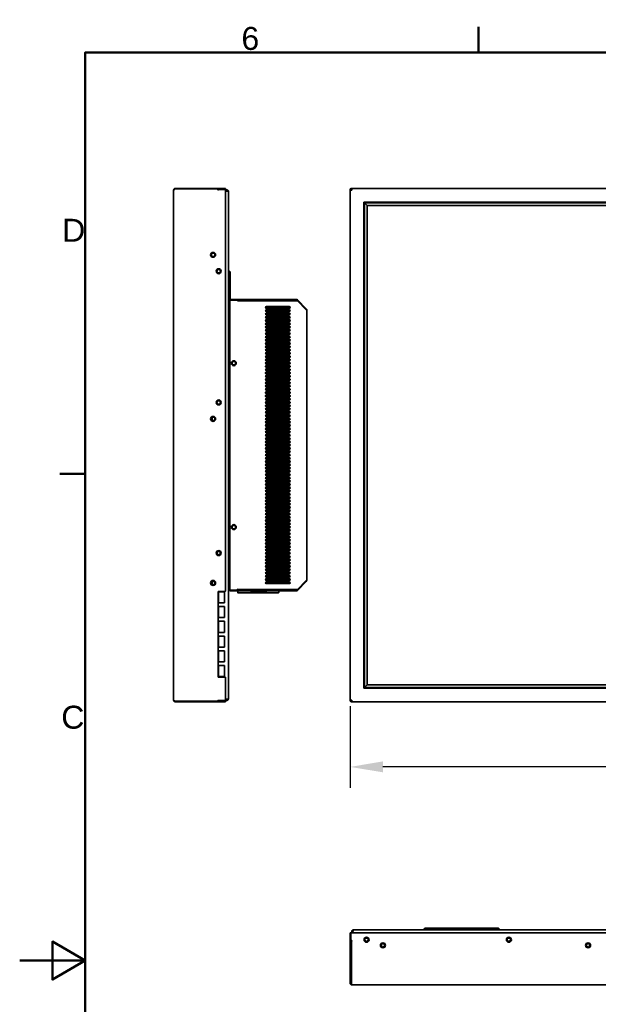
# Model space of a CAD drawing. Header units: millimetres. Extents: x 0 to 3360, y 0 to 2376.
# Tile 11 of 19: x 0 to 706, y 1135 to 2336. Entities that reach past the tile are written whole.
import ezdxf

# ---------------------------------------------------------------- set-up
doc = ezdxf.new("R2010")
doc.units = ezdxf.units.MM
doc.header["$LTSCALE"] = 8
for name, color, linetype, lineweight in [('Bemaßungen(ISO)', 7, 'Continuous', 18), ('Rahmen_0', 7, 'Continuous', 50), ('Rahmen_2', 7, 'Continuous', 50), ('Sichtbare Kanten(ISO)', 7, 'Continuous', 35)]:
    doc.layers.add(name, color=color, linetype=linetype, lineweight=lineweight)
doc.styles.add('Aktuell-BSI', font='arial.ttf')
doc.styles.add('Aktuell-ISOGroßer Text', font='arial.ttf')
doc.dimstyles.new('X.XXXGroßer Text', dxfattribs={"dimscale": 8, "dimtxt": 3.048, "dimasz": 5, "dimexe": 3.175, "dimexo": 0.75, "dimgap": 0.762, "dimtad": 1, "dimdec": 1, "dimrnd": 1e-08, "dimzin": 12, "dimtxsty": 'Aktuell-ISOGroßer Text', "dimcen": 0.09, "dimdle": 10, "dimclrd": 256, "dimclre": 256, "dimclrt": 7, "dimadec": 0, "dimazin": 3, "dimtfac": 0.656168, "dimtdec": 1, "dimtmove": 0, "dimatfit": 3, "dimfxl": 1, "dimtolj": 1, "dimlwd": 25, "dimlwe": 25, "dimarcsym": 0})

# ---------------------------------------------------------------- blocks, each defined once
blk = doc.blocks.new('Ränder Standardrahmen')
at = {"layer": 'Rahmen_0'}
for p, q in [((70, 287), (70, 290.9)), ((10, 222.75), (6.1, 222.75))]:
    blk.add_line(p, q, dxfattribs=at)
at = {"layer": 'Rahmen_0', "flags": 128}
for points in [[(10, 10), (10, 287), (410, 287), (410, 10), (10, 10)], [(0, 148.5), (10, 148.5), (5, 151.39), (5, 145.61), (10, 148.5)]]:
    blk.add_lwpolyline(points, dxfattribs=at)
at = {"layer": 'Rahmen_2', "char_height": 3.5, "attachment_point": 7, "style": 'Aktuell-BSI'}
for s, insert in [('6', (33.83, 287.34)), ('D', (6.48, 258.13)), ('C', (6.34, 183.82))]:
    blk.add_mtext(s, dxfattribs=dict(at, insert=insert))
blk = doc.blocks.new('*D20')
at = {"layer": 'Bemaßungen(ISO)', "color": 250, "linetype": 'Continuous', "lineweight": 25, "true_color": 0x3f3f3f, "transparency": 16777216}
for p, q in [((403.3, 1498.3), (403.3, 1398.9)), ((1484.7, 1498.3), (1484.7, 1398.9)), ((1444.7, 1424.3), (443.3, 1424.3))]:
    blk.add_line(p, q, dxfattribs=at)
at = {"layer": 'Bemaßungen(ISO)', "color": 250, "linetype": 'Continuous', "true_color": 0x3f3f3f, "transparency": 16777216}
for points in [[(443.3, 1431), (443.3, 1417.7), (403.3, 1424.3)], [(1444.7, 1431), (1444.7, 1417.7), (1484.7, 1424.3)]]:
    blk.add_solid(points, dxfattribs=at)
at = {"layer": 'Defpoints', "color": 0, "linetype": 'Continuous', "transparency": 16777216}
for p in [(403.3, 1504.3), (1484.7, 1504.3), (403.3, 1424.3)]:
    blk.add_point(p, dxfattribs=at)
at = {"layer": 'Bemaßungen(ISO)', "color": 7, "linetype": 'Continuous', "lineweight": 25, "transparency": 16777216, "insert": (894.6, 1459.7), "char_height": 24.38, "attachment_point": 1, "style": 'Aktuell-ISOGroßer Text'}
blk.add_mtext('\\A1;1081,4', dxfattribs=at)

msp = doc.modelspace()

# ---------------------------------------------------------------- linework, layer by layer
at = {"layer": 'Sichtbare Kanten(ISO)'}
for p, q in [((187.87, 1505.68), (187.87, 2128.08)), ((188.68, 2128.61), (188.03, 2128.89)), ((189.03, 2128.83), (188.48, 2129.57)), ((188.48, 2129.57), (189.15, 2128.9)), ((189.27, 2128.98), (188.48, 2129.57)), ((189.16, 2130.02), (189.64, 2129.22)), ((189.16, 2130.02), (189.53, 2129.15)), ((189.97, 2129.43), (189.16, 2128.92)), ((240.83, 2130.18), (189.97, 2130.18)), ((189.97, 2130.18), (189.97, 2129.43)), ((189.97, 2129.43), (241.37, 2129.43)), ((241.2, 2130.18), (240.83, 2130.18)), ((241.97, 2130.18), (241.2, 2130.18)), ((241.77, 2129.03), (241.77, 2128.53)), ((241.77, 2128.68), (241.97, 2128.68)), ((242.48, 2128.28), (241.86, 2128.28)), ((242.37, 2130.18), (241.97, 2130.18)), ((241.97, 2128.68), (241.97, 2130.18)), ((241.97, 2128.68), (242.37, 2128.68)), ((251.37, 2130.18), (242.37, 2130.18)), ((242.37, 2128.68), (251.37, 2128.68)), ((242.91, 2128.63), (251.37, 2128.63)), ((251.37, 2128.68), (251.37, 2130.18)), ((251.37, 2128.63), (251.37, 1639.43)), ((252.77, 2128.28), (251.37, 2128.28)), ((251.37, 2126.78), (252.77, 2126.78)), ((252.77, 2126.71), (251.37, 2126.71)), ((403.35, 2129.43), (403.35, 1504.33)), ((403.35, 2129.43), (404.85, 2129.43)), ((403.35, 2129.43), (404.89, 2128.92)), ((403.51, 2128.92), (404.89, 2128.92)), ((404.89, 2128.92), (403.96, 2128.48)), ((403.96, 2128.48), (405.02, 2128.48)), ((404.5, 2130.18), (404.1, 2130.18)), ((404.1, 2129.43), (404.1, 2130.18)), ((404.9, 2130.18), (404.5, 2130.18)), ((405.02, 2128.48), (404.64, 2128.18)), ((405.22, 2128.18), (404.64, 2128.18)), ((404.9, 2128.9), (404.9, 2130.18)), ((404.9, 2130.18), (1483.2, 2130.18)), ((404.9, 2128.87), (404.94, 2130.02)), ((404.94, 2128.73), (404.94, 2130.02)), ((404.94, 2130.02), (405.06, 2128.51)), ((405.06, 2128.51), (405.06, 2129.57)), ((405.06, 2129.57), (405.23, 2128.31)), ((405.22, 2128.18), (405.45, 2128.08)), ((405.23, 2128.89), (405.45, 2128.08)), ((405.23, 2128.89), (405.23, 2128.31)), ((254.87, 1507.58), (254.87, 2126.18)), ((1467.9, 2113.28), (420.2, 2113.28)), ((420.2, 2113.28), (420.2, 1520.48)), ((420.91, 2112.59), (420.22, 2113.28)), ((420.22, 2113.28), (420.91, 2112.59)), ((420.91, 2112.59), (1467.19, 2112.59)), ((420.91, 2112.59), (424.21, 2109.29)), ((424.21, 2109.29), (420.91, 2112.59)), ((420.91, 1521.17), (420.91, 2112.59)), ((424.21, 2109.29), (1463.89, 2109.29)), ((424.21, 1524.47), (424.21, 2109.29)), ((254.87, 2029.48), (255.87, 2029.48)), ((255.87, 1993.98), (255.87, 2029.48)), ((255.87, 2029.48), (256.87, 2028.48)), ((256.87, 2028.48), (256.87, 1994.98)), ((256.87, 1994.98), (255.87, 1993.98)), ((256.37, 1994.48), (256.37, 1993.93)), ((264.83, 1994.68), (256.57, 1994.68)), ((265.2, 1994.68), (264.83, 1994.68)), ((265.97, 1994.68), (265.2, 1994.68)), ((265.97, 1993.18), (265.97, 1994.68)), ((265.97, 1994.68), (266.37, 1994.68)), ((337.5, 1994.68), (266.37, 1994.68)), ((337.5, 1993.18), (337.5, 1994.68)), ((255.87, 1993.98), (254.87, 1993.98)), ((256.37, 1993.93), (265.37, 1993.93)), ((256.37, 1639.83), (256.37, 1993.93)), ((265.77, 1993.53), (265.77, 1993.03)), ((265.77, 1993.18), (265.97, 1993.18)), ((266.37, 1993.18), (265.97, 1993.18)), ((266.37, 1993.18), (337.5, 1993.18)), ((337.5, 1993.11), (266.9, 1993.11)), ((329.07, 1985.88), (301.07, 1985.88)), ((301.07, 1983.88), (329.07, 1983.88)), ((338.98, 1992.94), (337.5, 1993.11)), ((337.97, 1993.05), (338.91, 1993.99)), ((338.91, 1993.99), (338.98, 1994.07)), ((349.75, 1983.3), (338.98, 1994.07)), ((349.75, 1982.17), (338.98, 1992.94)), ((349.19, 1982.73), (349.75, 1983.3)), ((329.07, 1981.88), (301.07, 1981.88)), ((301.07, 1979.88), (329.07, 1979.88)), ((329.07, 1977.88), (301.07, 1977.88)), ((301.07, 1975.88), (329.07, 1975.88)), ((329.07, 1973.88), (301.07, 1973.88)), ((301.07, 1971.88), (329.07, 1971.88)), ((350.37, 1651.95), (350.37, 1981.81)), ((329.07, 1969.88), (301.07, 1969.88)), ((301.07, 1967.88), (329.07, 1967.88)), ((329.07, 1965.88), (301.07, 1965.88)), ((301.07, 1963.88), (329.07, 1963.88)), ((329.07, 1961.88), (301.07, 1961.88)), ((301.07, 1959.88), (329.07, 1959.88)), ((329.07, 1957.88), (301.07, 1957.88)), ((301.07, 1955.88), (329.07, 1955.88)), ((329.07, 1953.88), (301.07, 1953.88)), ((301.07, 1951.88), (329.07, 1951.88)), ((329.07, 1949.88), (301.07, 1949.88)), ((301.07, 1947.88), (329.07, 1947.88)), ((329.07, 1945.88), (301.07, 1945.88)), ((301.07, 1943.88), (329.07, 1943.88)), ((329.07, 1941.88), (301.07, 1941.88)), ((301.07, 1939.88), (329.07, 1939.88)), ((329.07, 1937.88), (301.07, 1937.88)), ((301.07, 1935.88), (329.07, 1935.88)), ((329.07, 1933.88), (301.07, 1933.88)), ((301.07, 1931.88), (329.07, 1931.88)), ((329.07, 1929.88), (301.07, 1929.88)), ((301.07, 1927.88), (329.07, 1927.88)), ((329.07, 1925.88), (301.07, 1925.88)), ((301.07, 1923.88), (329.07, 1923.88)), ((329.07, 1921.88), (301.07, 1921.88)), ((301.07, 1919.88), (329.07, 1919.88)), ((329.07, 1917.88), (301.07, 1917.88)), ((301.07, 1915.88), (329.07, 1915.88)), ((329.07, 1913.88), (301.07, 1913.88)), ((301.07, 1911.88), (329.07, 1911.88)), ((327.87, 1920.78), (328.47, 1921.38)), ((327.87, 1919.88), (327.87, 1920.78)), ((327.87, 1915.88), (327.87, 1917.88)), ((327.87, 1912.98), (327.87, 1913.88)), ((327.87, 1912.98), (328.47, 1912.38)), ((328.47, 1919.88), (328.47, 1921.38)), ((329.93, 1921.38), (328.47, 1921.38)), ((328.47, 1915.88), (328.47, 1917.88)), ((328.47, 1912.38), (328.47, 1913.88)), ((329.93, 1912.38), (328.47, 1912.38)), ((329.07, 1909.88), (301.07, 1909.88)), ((301.07, 1907.88), (329.07, 1907.88)), ((329.07, 1905.88), (301.07, 1905.88)), ((301.07, 1903.88), (329.07, 1903.88)), ((329.07, 1901.88), (301.07, 1901.88)), ((301.07, 1899.88), (329.07, 1899.88)), ((329.07, 1897.88), (301.07, 1897.88)), ((301.07, 1895.88), (329.07, 1895.88)), ((329.07, 1893.88), (301.07, 1893.88)), ((301.07, 1891.88), (329.07, 1891.88)), ((329.07, 1889.88), (301.07, 1889.88)), ((301.07, 1887.88), (329.07, 1887.88)), ((329.07, 1885.88), (301.07, 1885.88)), ((301.07, 1883.88), (329.07, 1883.88)), ((329.07, 1881.88), (301.07, 1881.88)), ((301.07, 1879.88), (329.07, 1879.88)), ((329.07, 1877.88), (301.07, 1877.88)), ((301.07, 1875.88), (329.07, 1875.88)), ((327.87, 1880.78), (328.47, 1881.38)), ((327.87, 1879.88), (327.87, 1880.78)), ((327.87, 1875.88), (327.87, 1877.88)), ((328.47, 1879.88), (328.47, 1881.38)), ((329.93, 1881.38), (328.47, 1881.38)), ((328.47, 1875.88), (328.47, 1877.88)), ((329.07, 1873.88), (301.07, 1873.88)), ((301.07, 1871.88), (329.07, 1871.88)), ((329.07, 1869.88), (301.07, 1869.88)), ((301.07, 1867.88), (329.07, 1867.88)), ((329.07, 1865.88), (301.07, 1865.88)), ((301.07, 1863.88), (329.07, 1863.88)), ((327.87, 1872.98), (327.87, 1873.88)), ((327.87, 1872.98), (328.47, 1872.38)), ((328.47, 1872.38), (328.47, 1873.88)), ((329.93, 1872.38), (328.47, 1872.38)), ((234.87, 1850.72), (234.87, 1847.15)), ((329.07, 1861.88), (301.07, 1861.88)), ((301.07, 1859.88), (329.07, 1859.88)), ((329.07, 1857.88), (301.07, 1857.88)), ((301.07, 1855.88), (329.07, 1855.88)), ((329.07, 1853.88), (301.07, 1853.88)), ((301.07, 1851.88), (329.07, 1851.88)), ((329.07, 1849.88), (301.07, 1849.88)), ((301.07, 1847.88), (329.07, 1847.88)), ((329.07, 1845.88), (301.07, 1845.88)), ((301.07, 1843.88), (329.07, 1843.88)), ((329.07, 1841.88), (301.07, 1841.88)), ((301.07, 1839.88), (329.07, 1839.88)), ((329.07, 1837.88), (301.07, 1837.88)), ((301.07, 1835.88), (329.07, 1835.88)), ((329.07, 1833.88), (301.07, 1833.88)), ((301.07, 1831.88), (329.07, 1831.88)), ((329.07, 1829.88), (301.07, 1829.88)), ((301.07, 1827.88), (329.07, 1827.88)), ((329.07, 1825.88), (301.07, 1825.88)), ((301.07, 1823.88), (329.07, 1823.88)), ((329.07, 1821.88), (301.07, 1821.88)), ((301.07, 1819.88), (329.07, 1819.88)), ((329.07, 1817.88), (301.07, 1817.88)), ((301.07, 1815.88), (329.07, 1815.88)), ((327.87, 1820.78), (328.47, 1821.38)), ((327.87, 1819.88), (327.87, 1820.78)), ((327.87, 1815.88), (327.87, 1817.88)), ((328.47, 1819.88), (328.47, 1821.38)), ((329.93, 1821.38), (328.47, 1821.38)), ((328.47, 1815.88), (328.47, 1817.88)), ((329.07, 1813.88), (301.07, 1813.88)), ((301.07, 1811.88), (329.07, 1811.88)), ((329.07, 1809.88), (301.07, 1809.88)), ((301.07, 1807.88), (329.07, 1807.88)), ((329.07, 1805.88), (301.07, 1805.88)), ((301.07, 1803.88), (329.07, 1803.88)), ((327.87, 1812.98), (327.87, 1813.88)), ((327.87, 1812.98), (328.47, 1812.38)), ((328.47, 1812.38), (328.47, 1813.88)), ((329.93, 1812.38), (328.47, 1812.38)), ((329.07, 1801.88), (301.07, 1801.88)), ((301.07, 1799.88), (329.07, 1799.88)), ((329.07, 1797.88), (301.07, 1797.88)), ((301.07, 1795.88), (329.07, 1795.88)), ((329.07, 1793.88), (301.07, 1793.88)), ((301.07, 1791.88), (329.07, 1791.88)), ((329.07, 1789.88), (301.07, 1789.88)), ((301.07, 1787.88), (329.07, 1787.88)), ((329.07, 1785.88), (301.07, 1785.88)), ((301.07, 1783.88), (329.07, 1783.88)), ((329.07, 1781.88), (301.07, 1781.88)), ((301.07, 1779.88), (329.07, 1779.88)), ((329.07, 1777.88), (301.07, 1777.88)), ((301.07, 1775.88), (329.07, 1775.88)), ((329.07, 1773.88), (301.07, 1773.88)), ((301.07, 1771.88), (329.07, 1771.88)), ((329.07, 1769.88), (301.07, 1769.88)), ((301.07, 1767.88), (329.07, 1767.88)), ((329.07, 1765.88), (301.07, 1765.88)), ((301.07, 1763.88), (329.07, 1763.88)), ((329.07, 1761.88), (301.07, 1761.88)), ((301.07, 1759.88), (329.07, 1759.88)), ((329.07, 1757.88), (301.07, 1757.88)), ((301.07, 1755.88), (329.07, 1755.88)), ((327.87, 1760.78), (328.47, 1761.38)), ((327.87, 1759.88), (327.87, 1760.78)), ((327.87, 1755.88), (327.87, 1757.88)), ((328.47, 1759.88), (328.47, 1761.38)), ((329.93, 1761.38), (328.47, 1761.38)), ((328.47, 1755.88), (328.47, 1757.88)), ((329.07, 1753.88), (301.07, 1753.88)), ((301.07, 1751.88), (329.07, 1751.88)), ((329.07, 1749.88), (301.07, 1749.88)), ((301.07, 1747.88), (329.07, 1747.88)), ((329.07, 1745.88), (301.07, 1745.88)), ((301.07, 1743.88), (329.07, 1743.88)), ((327.87, 1752.98), (327.87, 1753.88)), ((327.87, 1752.98), (328.47, 1752.38)), ((328.47, 1752.38), (328.47, 1753.88)), ((329.93, 1752.38), (328.47, 1752.38)), ((329.07, 1741.88), (301.07, 1741.88)), ((301.07, 1739.88), (329.07, 1739.88)), ((329.07, 1737.88), (301.07, 1737.88)), ((301.07, 1735.88), (329.07, 1735.88)), ((329.07, 1733.88), (301.07, 1733.88)), ((301.07, 1731.88), (329.07, 1731.88)), ((329.07, 1729.88), (301.07, 1729.88)), ((301.07, 1727.88), (329.07, 1727.88)), ((329.07, 1725.88), (301.07, 1725.88)), ((301.07, 1723.88), (329.07, 1723.88)), ((329.07, 1721.88), (301.07, 1721.88)), ((301.07, 1719.88), (329.07, 1719.88)), ((327.87, 1720.78), (328.47, 1721.38)), ((327.87, 1719.88), (327.87, 1720.78)), ((328.47, 1719.88), (328.47, 1721.38)), ((329.93, 1721.38), (328.47, 1721.38)), ((329.07, 1717.88), (301.07, 1717.88)), ((301.07, 1715.88), (329.07, 1715.88)), ((329.07, 1713.88), (301.07, 1713.88)), ((301.07, 1711.88), (329.07, 1711.88)), ((329.07, 1709.88), (301.07, 1709.88)), ((301.07, 1707.88), (329.07, 1707.88)), ((329.07, 1705.88), (301.07, 1705.88)), ((327.87, 1715.88), (327.87, 1717.88)), ((327.87, 1712.98), (327.87, 1713.88)), ((327.87, 1712.98), (328.47, 1712.38)), ((328.47, 1715.88), (328.47, 1717.88)), ((328.47, 1712.38), (328.47, 1713.88)), ((329.93, 1712.38), (328.47, 1712.38)), ((301.07, 1703.88), (329.07, 1703.88)), ((329.07, 1701.88), (301.07, 1701.88)), ((301.07, 1699.88), (329.07, 1699.88)), ((329.07, 1697.88), (301.07, 1697.88)), ((301.07, 1695.88), (329.07, 1695.88)), ((329.07, 1693.88), (301.07, 1693.88)), ((301.07, 1691.88), (329.07, 1691.88)), ((329.07, 1689.88), (301.07, 1689.88)), ((301.07, 1687.88), (329.07, 1687.88)), ((329.07, 1685.88), (301.07, 1685.88)), ((301.07, 1683.88), (329.07, 1683.88)), ((329.07, 1681.88), (301.07, 1681.88)), ((301.07, 1679.88), (329.07, 1679.88)), ((329.07, 1677.88), (301.07, 1677.88)), ((301.07, 1675.88), (329.07, 1675.88)), ((329.07, 1673.88), (301.07, 1673.88)), ((301.07, 1671.88), (329.07, 1671.88)), ((329.07, 1669.88), (301.07, 1669.88)), ((314.79, 1669.78), (300.63, 1669.78)), ((301.07, 1667.88), (329.07, 1667.88)), ((329.07, 1665.88), (301.07, 1665.88)), ((301.07, 1663.88), (329.07, 1663.88)), ((329.07, 1661.88), (301.07, 1661.88)), ((301.07, 1659.88), (329.07, 1659.88)), ((329.07, 1657.88), (301.07, 1657.88)), ((302.29, 1664.78), (302.29, 1663.88)), ((303.04, 1664.78), (302.29, 1664.78)), ((302.29, 1659.88), (302.29, 1661.88)), ((303.04, 1664.78), (303.04, 1663.88)), ((303.04, 1661.88), (303.04, 1659.88)), ((307.54, 1664.78), (306.79, 1664.78)), ((306.79, 1664.78), (306.79, 1663.88)), ((306.79, 1661.88), (306.79, 1659.88)), ((307.54, 1664.78), (307.54, 1663.88)), ((307.54, 1661.88), (307.54, 1659.88)), ((311.29, 1664.78), (311.29, 1663.88)), ((312.04, 1664.78), (311.29, 1664.78)), ((311.29, 1661.88), (311.29, 1659.88)), ((312.04, 1663.88), (312.04, 1664.78)), ((312.04, 1659.88), (312.04, 1661.88)), ((315.04, 1669.53), (315.04, 1667.88)), ((315.04, 1665.88), (315.04, 1663.88)), ((315.04, 1661.88), (315.04, 1659.88)), ((315.04, 1657.88), (315.04, 1655.88)), ((234.87, 1647), (234.87, 1650.57)), ((301.07, 1655.88), (329.07, 1655.88)), ((329.07, 1653.88), (301.07, 1653.88)), ((301.07, 1651.88), (329.07, 1651.88)), ((329.07, 1649.88), (301.07, 1649.88)), ((301.07, 1647.88), (329.07, 1647.88)), ((315.04, 1653.88), (315.04, 1651.88)), ((315.04, 1649.88), (315.04, 1647.88)), ((349.75, 1651.6), (338.98, 1640.83)), ((349.75, 1650.47), (338.98, 1639.7)), ((349.75, 1650.47), (349.19, 1651.03)), ((242.07, 1638.43), (242.07, 1533.93)), ((250.37, 1638.43), (242.07, 1638.43)), ((250.07, 1637.93), (242.57, 1637.93)), ((242.57, 1637.93), (242.57, 1624.43)), ((250.07, 1624.43), (250.07, 1637.93)), ((256.37, 1639.83), (256.37, 1639.08)), ((256.37, 1639.83), (265.37, 1639.83)), ((256.37, 1639.08), (264.83, 1639.08)), ((264.83, 1639.08), (265.2, 1639.08)), ((265.2, 1639.08), (265.97, 1639.08)), ((265.77, 1640.23), (265.77, 1640.73)), ((265.97, 1640.58), (265.77, 1640.58)), ((265.97, 1640.58), (266.37, 1640.58)), ((265.97, 1639.08), (265.97, 1640.58)), ((266.37, 1639.08), (265.97, 1639.08)), ((266.14, 1637.13), (266.14, 1639.08)), ((337.5, 1640.58), (266.37, 1640.58)), ((266.37, 1639.08), (337.5, 1639.08)), ((267.64, 1636.88), (266.39, 1636.88)), ((337.5, 1640.65), (266.9, 1640.65)), ((267.24, 1640.65), (267.24, 1640.58)), ((314.64, 1636.88), (267.64, 1636.88)), ((270.74, 1640.58), (270.74, 1640.65)), ((277.99, 1638.98), (277.99, 1639.08)), ((277.99, 1638.98), (281.99, 1638.98)), ((281.59, 1638.98), (281.59, 1638.98)), ((281.59, 1638.88), (281.59, 1638.98)), ((300.29, 1638.98), (281.99, 1638.98)), ((283.1, 1638.98), (301.1, 1638.98)), ((301.1, 1638.98), (283.1, 1638.98)), ((283.1, 1638.88), (301.1, 1638.88)), ((283.39, 1638.98), (299.01, 1638.98)), ((283.39, 1638.98), (283.39, 1638.98)), ((299.01, 1638.98), (283.39, 1638.98)), ((285.94, 1638.98), (283.89, 1638.98)), ((283.89, 1638.98), (286.62, 1638.98)), ((283.89, 1638.98), (283.89, 1638.98)), ((285.95, 1638.98), (285.94, 1638.98)), ((292.59, 1638.98), (285.95, 1638.98)), ((286.62, 1638.98), (286.1, 1638.98)), ((286.1, 1638.98), (289.59, 1638.98)), ((286.62, 1638.98), (286.62, 1638.98)), ((289.59, 1638.98), (288.59, 1638.98)), ((288.59, 1638.98), (296.59, 1638.98)), ((288.59, 1638.98), (288.59, 1638.98)), ((296.59, 1638.98), (290.59, 1638.98)), ((290.59, 1638.98), (292.59, 1638.98)), ((292.59, 1638.98), (292.59, 1638.98)), ((296.59, 1638.98), (296.59, 1638.98)), ((296.59, 1638.98), (296.59, 1638.98)), ((300.29, 1638.98), (304.29, 1638.98)), ((301.59, 1638.98), (301.59, 1638.88)), ((304.29, 1639.08), (304.29, 1638.98)), ((311.54, 1640.65), (311.54, 1640.58)), ((315.89, 1636.88), (314.64, 1636.88)), ((315.04, 1640.65), (315.04, 1640.58)), ((316.14, 1639.08), (316.14, 1637.13)), ((337.5, 1639.08), (337.5, 1640.58)), ((338.91, 1639.77), (337.97, 1640.71)), ((338.98, 1639.7), (338.91, 1639.77)), ((242.57, 1624.43), (250.07, 1624.43)), ((250.07, 1619.93), (242.57, 1619.93)), ((242.57, 1619.93), (242.57, 1606.43)), ((250.07, 1606.43), (250.07, 1619.93)), ((242.57, 1606.43), (250.07, 1606.43)), ((250.07, 1601.93), (242.57, 1601.93)), ((242.57, 1601.93), (242.57, 1588.43)), ((250.07, 1588.43), (250.07, 1601.93)), ((242.57, 1588.43), (250.07, 1588.43)), ((242.77, 1588.43), (242.77, 1591.88)), ((250.07, 1583.93), (242.57, 1583.93)), ((242.57, 1583.93), (242.57, 1570.43)), ((242.77, 1577.48), (242.77, 1583.93)), ((250.07, 1570.43), (250.07, 1583.93)), ((242.57, 1570.43), (250.07, 1570.43)), ((250.07, 1565.93), (242.57, 1565.93)), ((242.57, 1565.93), (242.57, 1552.43)), ((250.07, 1552.43), (250.07, 1565.93)), ((242.57, 1552.43), (250.07, 1552.43)), ((250.07, 1547.93), (242.57, 1547.93)), ((242.57, 1547.93), (242.57, 1534.43)), ((250.07, 1534.43), (250.07, 1547.93)), ((242.07, 1533.93), (250.37, 1533.93)), ((242.57, 1534.43), (250.07, 1534.43)), ((251.37, 1532.93), (251.37, 1505.13)), ((420.2, 1520.48), (1467.9, 1520.48)), ((420.22, 1520.48), (420.91, 1521.17)), ((420.91, 1521.17), (420.22, 1520.48)), ((424.21, 1524.47), (420.91, 1521.17)), ((420.91, 1521.17), (424.21, 1524.47)), ((1467.19, 1521.17), (420.91, 1521.17)), ((1463.89, 1524.47), (424.21, 1524.47)), ((188.03, 1504.88), (188.68, 1505.15)), ((188.48, 1504.2), (189.03, 1504.93)), ((189.15, 1504.86), (188.48, 1504.2)), ((189.16, 1503.74), (189.4, 1504.69)), ((189.52, 1504.61), (189.16, 1503.74)), ((189.64, 1504.53), (189.16, 1503.74)), ((189.97, 1504.33), (189.97, 1503.58)), ((241.37, 1504.33), (189.97, 1504.33)), ((189.97, 1503.58), (240.83, 1503.58)), ((240.83, 1503.58), (241.2, 1503.58)), ((241.2, 1503.58), (241.97, 1503.58)), ((241.77, 1505.23), (241.77, 1504.73)), ((241.97, 1505.08), (241.77, 1505.08)), ((242.48, 1505.48), (241.86, 1505.48)), ((242.37, 1505.08), (241.97, 1505.08)), ((241.97, 1503.58), (241.97, 1505.08)), ((241.97, 1503.58), (242.37, 1503.58)), ((251.37, 1505.08), (242.37, 1505.08)), ((242.37, 1503.58), (251.37, 1503.58)), ((251.37, 1505.13), (242.91, 1505.13)), ((252.77, 1507.05), (251.37, 1507.05)), ((251.37, 1506.98), (252.77, 1506.98)), ((252.77, 1505.48), (251.37, 1505.48)), ((251.37, 1505.08), (251.37, 1503.58)), ((403.35, 1504.33), (404.85, 1504.33)), ((403.51, 1504.85), (405.02, 1505.29)), ((404.89, 1504.85), (403.51, 1504.85)), ((404.85, 1504.33), (403.51, 1504.85)), ((403.96, 1505.29), (405.22, 1505.58)), ((405.02, 1505.29), (403.96, 1505.29)), ((404.1, 1503.58), (404.1, 1504.33)), ((404.1, 1503.58), (404.5, 1503.58)), ((404.5, 1503.58), (404.9, 1503.58)), ((404.64, 1505.58), (405.22, 1505.58)), ((404.94, 1503.74), (404.9, 1504.9)), ((404.9, 1503.58), (404.9, 1504.87)), ((1483.2, 1503.58), (404.9, 1503.58)), ((404.94, 1503.74), (404.94, 1505.04)), ((404.95, 1505.07), (405.06, 1504.2)), ((405.23, 1505.45), (405.06, 1504.2)), ((405.06, 1504.2), (405.06, 1505.26)), ((405.45, 1505.68), (405.22, 1505.58)), ((405.23, 1505.45), (405.45, 1505.68)), ((405.23, 1505.45), (405.23, 1504.88)), ((1480.75, 1225.41), (407.35, 1225.41)), ((494.65, 1227.41), (493.65, 1226.41)), ((493.65, 1226.41), (493.65, 1225.41)), ((493.65, 1226.41), (585.45, 1226.41)), ((494.65, 1227.41), (584.45, 1227.41)), ((585.45, 1226.41), (584.45, 1227.41)), ((585.45, 1225.41), (585.45, 1226.41)), ((403.35, 1221.91), (403.35, 1213.45)), ((404.1, 1221.91), (403.35, 1221.91)), ((403.35, 1213.45), (403.35, 1213.08)), ((404.1, 1221.91), (1484, 1221.91)), ((404.1, 1212.91), (404.1, 1221.91)), ((405.25, 1223.31), (405.25, 1221.91)), ((406.75, 1221.91), (406.75, 1223.31)), ((406.82, 1223.31), (406.82, 1221.91)), ((403.35, 1213.08), (403.35, 1212.31)), ((403.35, 1212.31), (403.35, 1211.91)), ((403.35, 1212.31), (404.85, 1212.31)), ((403.35, 1211.91), (403.35, 1160.51)), ((405, 1212.51), (404.5, 1212.51)), ((404.85, 1212.31), (404.85, 1212.51)), ((404.85, 1211.91), (404.85, 1212.31)), ((404.85, 1160.51), (404.85, 1211.91)), ((404.9, 1160.51), (404.9, 1211.37)), ((405.25, 1212.42), (405.25, 1211.8)), ((403.35, 1160.51), (404.85, 1160.51)), ((403.35, 1160.51), (404.89, 1160.28)), ((403.51, 1159.71), (404.89, 1160.28)), ((404.89, 1160.28), (403.96, 1159.02)), ((403.96, 1159.02), (404.92, 1159.99)), ((404.94, 1159.74), (404.64, 1158.57)), ((404.99, 1159.4), (404.64, 1158.57)), ((404.9, 1160.51), (404.94, 1159.71)), ((1482.65, 1158.41), (405.45, 1158.41))]:
    msp.add_line(p, q, dxfattribs=at)
for centre, radius in [((236.07, 2049.08), 3.05), ((236.07, 2049.08), 2.15), ((242.87, 2029.08), 3.05), ((242.87, 2029.08), 2.15), ((242.87, 2029.08), 2.12), ((261.37, 1916.88), 3.05), ((261.37, 1916.88), 2.15), ((242.87, 1868.93), 3.05), ((242.87, 1868.93), 2.15), ((242.87, 1868.93), 2.12), ((236.07, 1848.93), 3.05), ((236.07, 1848.93), 2.15), ((261.37, 1716.88), 3.05), ((261.37, 1716.88), 2.15), ((242.87, 1685.18), 3.05), ((242.87, 1685.18), 2.15), ((242.87, 1685.18), 2.12), ((236.07, 1648.78), 3.05), ((236.07, 1648.78), 2.15), ((423.35, 1213.41), 3.05), ((423.35, 1213.41), 2.15), ((423.35, 1213.41), 2.12), ((597.05, 1213.41), 3.05), ((597.05, 1213.41), 2.15), ((597.05, 1213.41), 2.12), ((443.35, 1206.61), 3.05), ((443.35, 1206.61), 2.15), ((693.7, 1206.61), 3.05), ((693.7, 1206.61), 2.15)]:
    msp.add_circle(centre, radius, dxfattribs=at)
for centre, radius, start, end in [((189.97, 2128.08), 2.1, 157.5, 180), ((189.97, 2128.08), 2.1, 135, 157.5), ((189.97, 2128.08), 2.1, 112.5, 135), ((189.97, 2128.08), 2.1, 90, 112.5), ((241.37, 2129.03), 0.4, 0, 90), ((242.17, 2128.53), 0.4, 180, 337.97569), ((242.91, 2128.23), 0.4, 90, 157.97569), ((265.37, 1993.53), 0.4, 0, 90), ((266.17, 1993.03), 0.4, 180, 336.34365), ((266.9, 1992.71), 0.4, 89.99994, 156.34364), ((301.07, 1984.88), 1, 90, 270), ((329.07, 1984.88), 1, 270, 90), ((301.07, 1980.88), 1, 90, 270), ((301.07, 1976.88), 1, 90, 270), ((301.07, 1972.88), 1, 90, 270), ((329.07, 1980.88), 1, 270, 90), ((329.07, 1976.88), 1, 270, 90), ((329.07, 1972.88), 1, 270, 90), ((301.07, 1968.88), 1, 90, 270), ((301.07, 1964.88), 1, 90, 270), ((301.07, 1960.88), 1, 90, 270), ((329.07, 1968.88), 1, 270, 90), ((329.07, 1964.88), 1, 270, 90), ((329.07, 1960.88), 1, 270, 90), ((301.07, 1956.88), 1, 90, 270), ((301.07, 1952.88), 1, 90, 270), ((301.07, 1948.88), 1, 90, 270), ((329.07, 1956.88), 1, 270, 90), ((329.07, 1952.88), 1, 270, 90), ((329.07, 1948.88), 1, 270, 90), ((301.07, 1944.88), 1, 90, 270), ((301.07, 1940.88), 1, 90, 270), ((301.07, 1936.88), 1, 90.00015, 269.99978), ((329.07, 1944.88), 1, 270, 90), ((329.07, 1940.88), 1, 270, 90), ((329.07, 1936.88), 1, 269.99978, 90.00015), ((301.07, 1932.88), 1, 90.00015, 269.9998), ((301.07, 1928.88), 1, 90.00014, 269.99978), ((301.07, 1924.88), 1, 90.00014, 269.9998), ((329.07, 1932.88), 1, 269.99978, 90.00015), ((329.07, 1928.88), 1, 269.99978, 90.00014), ((329.07, 1924.88), 1, 269.9998, 90.00014), ((261.37, 1916.88), 2.15, 270.00227, 89.99772), ((301.07, 1920.88), 1, 90.00014, 269.9998), ((301.07, 1916.88), 1, 90, 270), ((301.07, 1912.88), 1, 89.99992, 270.00008), ((329.07, 1920.88), 1, 269.99978, 90.00014), ((329.07, 1916.88), 1, 269.99985, 89.99992), ((329.07, 1912.88), 1, 269.99985, 90), ((301.07, 1908.88), 1, 90, 270), ((301.07, 1904.88), 1, 89.99992, 270.00008), ((301.07, 1900.88), 1, 90, 270), ((329.07, 1908.88), 1, 269.99985, 89.99992), ((329.07, 1904.88), 1, 269.99985, 90), ((329.07, 1900.88), 1, 269.99985, 90), ((301.07, 1896.88), 1, 90, 270), ((301.07, 1892.88), 1, 90, 270), ((301.07, 1888.88), 1, 90, 270), ((329.07, 1896.88), 1, 269.99985, 90), ((329.07, 1892.88), 1, 269.99985, 89.99992), ((329.07, 1888.88), 1, 269.99985, 90), ((301.07, 1884.88), 1, 90, 270), ((301.07, 1880.88), 1, 89.99992, 270.00008), ((301.07, 1876.88), 1, 89.99992, 270.00008), ((329.07, 1884.88), 1, 269.99985, 89.99992), ((329.07, 1880.88), 1, 269.99985, 89.99992), ((329.07, 1876.88), 1, 269.99985, 89.99992), ((301.07, 1872.88), 1, 90, 270), ((301.07, 1868.88), 1, 90, 270), ((301.07, 1864.88), 1, 89.99992, 270.00008), ((329.07, 1872.88), 1, 269.99985, 90), ((329.07, 1868.88), 1, 269.99985, 89.99998), ((329.07, 1864.88), 1, 269.99985, 89.99992), ((301.07, 1860.88), 1, 90, 270), ((301.07, 1856.88), 1, 90, 270), ((301.07, 1852.88), 1, 90, 270), ((329.07, 1860.88), 1, 270, 90), ((329.07, 1856.88), 1, 270, 90), ((329.07, 1852.88), 1, 270, 90), ((301.07, 1848.88), 1, 90, 270), ((301.07, 1844.88), 1, 90, 270), ((301.07, 1840.88), 1, 90, 270), ((329.07, 1848.88), 1, 270, 90), ((329.07, 1844.88), 1, 270, 90), ((329.07, 1840.88), 1, 270, 90), ((301.07, 1836.88), 1, 90, 270), ((301.07, 1832.88), 1, 90, 270), ((301.07, 1828.88), 1, 90, 270), ((329.07, 1836.88), 1, 270, 90), ((329.07, 1832.88), 1, 270, 90), ((329.07, 1828.88), 1, 270, 90), ((301.07, 1824.88), 1, 90, 270), ((301.07, 1820.88), 1, 90, 270), ((301.07, 1816.88), 1, 90, 270), ((329.07, 1824.88), 1, 270, 90), ((329.07, 1820.88), 1, 270, 90), ((329.07, 1816.88), 1, 270, 90), ((301.07, 1812.88), 1, 90, 270), ((301.07, 1808.88), 1, 90, 270), ((301.07, 1804.88), 1, 90, 270), ((329.07, 1812.88), 1, 270, 90), ((329.07, 1808.88), 1, 270, 90), ((329.07, 1804.88), 1, 270, 90), ((301.07, 1800.88), 1, 90, 270), ((301.07, 1796.88), 1, 90, 270), ((301.07, 1792.88), 1, 90, 270), ((329.07, 1800.88), 1, 270, 90), ((329.07, 1796.88), 1, 270, 90), ((329.07, 1792.88), 1, 270, 90), ((301.07, 1788.88), 1, 90, 270), ((301.07, 1784.88), 1, 90, 270), ((301.07, 1780.88), 1, 90, 270), ((329.07, 1788.88), 1, 270, 90), ((329.07, 1784.88), 1, 270, 90), ((329.07, 1780.88), 1, 270, 90), ((301.07, 1776.88), 1, 90, 270), ((301.07, 1772.88), 1, 90, 270), ((301.07, 1768.88), 1, 90, 270), ((329.07, 1776.88), 1, 270, 90), ((329.07, 1772.88), 1, 270, 90), ((329.07, 1768.88), 1, 270, 90), ((301.07, 1764.88), 1, 90, 270), ((301.07, 1760.88), 1, 90, 270), ((301.07, 1756.88), 1, 90, 270), ((329.07, 1764.88), 1, 270, 90), ((329.07, 1760.88), 1, 270, 90), ((329.07, 1756.88), 1, 270, 90), ((301.07, 1752.88), 1, 90, 270), ((301.07, 1748.88), 1, 90, 270), ((301.07, 1744.88), 1, 90, 270), ((329.07, 1752.88), 1, 270, 90), ((329.07, 1748.88), 1, 270, 90), ((329.07, 1744.88), 1, 270, 90), ((301.07, 1740.88), 1, 90, 270), ((301.07, 1736.88), 1, 90, 270), ((301.07, 1732.88), 1, 90, 270), ((329.07, 1740.88), 1, 270, 90), ((329.07, 1736.88), 1, 270, 90), ((329.07, 1732.88), 1, 270, 90), ((301.07, 1728.88), 1, 90, 270), ((301.07, 1724.88), 1, 90, 270), ((301.07, 1720.88), 1, 90, 270), ((329.07, 1728.88), 1, 270, 90), ((329.07, 1724.88), 1, 270, 90), ((329.07, 1720.88), 1, 270, 90), ((301.07, 1716.88), 1, 90, 270), ((301.07, 1712.88), 1, 90, 270), ((301.07, 1708.88), 1, 90, 270), ((301.07, 1704.88), 1, 90, 270), ((329.07, 1716.88), 1, 270, 90), ((329.07, 1712.88), 1, 270, 90), ((329.07, 1708.88), 1, 270, 90), ((329.07, 1704.88), 1, 270, 90), ((301.07, 1700.88), 1, 90, 270), ((301.07, 1696.88), 1, 90, 270), ((301.07, 1692.88), 1, 90, 270), ((329.07, 1700.88), 1, 270, 90), ((329.07, 1696.88), 1, 270, 90), ((329.07, 1692.88), 1, 270, 90), ((301.07, 1688.88), 1, 90, 270), ((301.07, 1684.88), 1, 90, 270), ((301.07, 1680.88), 1, 90, 270), ((329.07, 1688.88), 1, 270, 90), ((329.07, 1684.88), 1, 270, 90), ((329.07, 1680.88), 1, 270, 90), ((301.07, 1676.88), 1, 90, 270), ((301.07, 1672.88), 1, 90, 270), ((301.07, 1668.88), 1, 90, 270), ((329.07, 1676.88), 1, 270, 90), ((329.07, 1672.88), 1, 270, 90), ((329.07, 1668.88), 1, 270, 90), ((301.07, 1664.88), 1, 90, 270), ((301.07, 1660.88), 1, 90, 270), ((301.07, 1656.88), 1, 90, 270), ((314.79, 1669.53), 0.25, 0, 90), ((329.07, 1664.88), 1, 270, 90), ((329.07, 1660.88), 1, 270, 90), ((329.07, 1656.88), 1, 270, 90), ((301.07, 1652.88), 1, 90, 270), ((301.07, 1648.88), 1, 90, 270), ((329.07, 1652.88), 1, 270, 90), ((329.07, 1648.88), 1, 270, 90), ((250.37, 1639.43), 1, 270, 0), ((265.37, 1640.23), 0.4, 270, 0), ((266.17, 1640.73), 0.4, 23.65635, 180), ((266.39, 1637.13), 0.25, 180, 270), ((266.9, 1641.05), 0.4, 203.65636, 270.00006), ((315.89, 1637.13), 0.25, 270, 0), ((242.87, 1604.68), 2.12, 55.43968, 98.11593), ((240.77, 1591.88), 2, 0, 25.84194), ((240.77, 1577.48), 2, 334.15806, 0), ((250.37, 1532.93), 1, 0, 90), ((189.97, 1505.68), 2.1, 180, 202.5), ((189.97, 1505.68), 2.1, 202.5, 225), ((189.97, 1505.68), 2.1, 225, 247.5), ((189.97, 1505.68), 2.1, 247.5, 270), ((241.37, 1504.73), 0.4, 270, 0), ((242.17, 1505.23), 0.4, 22.02431, 180), ((242.91, 1505.53), 0.4, 202.02431, 270), ((404.5, 1212.91), 0.4, 180, 270), ((405.3, 1211.37), 0.4, 112.02431, 180), ((405, 1212.11), 0.4, 292.02431, 90), ((405.45, 1160.51), 2.1, 180, 202.5), ((405.45, 1160.51), 2.1, 202.5, 225), ((405.45, 1160.51), 2.1, 225, 247.5), ((405.45, 1160.51), 2.1, 247.5, 270), ((405.45, 1160.51), 0.6, 180, 202.5), ((405.45, 1160.51), 0.6, 202.5, 206.716)]:
    msp.add_arc(centre, radius, start, end, dxfattribs=at)
for centre, major_axis, ratio, start_param, end_param in [((189.97, 2128.08), (2.1, 0), 0.1278722, 2.7488936, 3.1415927), ((189.97, 2128.18), (2.1, 0.33), 0.32924, 2.3046442, 2.6973433), ((189.97, 2128.92), (2.09, 1.09), 0.1651864, 1.8775681, 2.2702671), ((405.45, 2128.92), (2.06, -0.75), 0.5451343, 3.3373701, 3.7300692), ((405.45, 2128.92), (2.08, -0.57), 0.4762536, 3.6642132, 4.0569123), ((405.45, 2128.48), (2.1, -0.58), 0.2404945, 3.9929086, 4.3856077), ((405.45, 2128.18), (-2.1, 0.25), 0.0482594, 1.183812, 1.5765111), ((405.45, 2129.43), (0, -1.35), 0.4444444, 4.712389, 5.1050881), ((405.45, 2128.48), (0.48, -1.13), 0.3206901, 4.1855782, 4.5782773), ((404.9, 2128.08), (0, -2.1), 0.0520961, 2.7488936, 3.1415927), ((405.06, 2128.08), (0.22, -2.1), 0.10375, 2.3451913, 2.7378904), ((404.94, 2128.08), (0.152, -0.596), 0.4566365, 2.2405231, 2.5039174), ((405.45, 2128.18), (0.582, -0.756), 0.192752, 4.1724573, 4.5651564), ((405.23, 2128.08), (-0.43, 2.1), 0.0815141, 5.088252, 5.4809511), ((405.06, 2128.08), (0.406, -0.578), 0.3964504, 1.6918529, 2.084552), ((405.23, 2128.08), (0.537, -0.59), 0.1981003, 1.3924144, 1.7851134), ((337.5, 1992.58), (-0.81, -1.94), 0.9999212, 2.7519297, 3.5372671), ((337.5, 1992.58), (0.424, 0.424), 0.999946, 0.1644343, 0.7854054), ((348.27, 1981.81), (2.1, 0), 0.2380821, 6.2831842, 7.068523), ((348.27, 1651.95), (-2.1, 0), 0.2380821, 2.356255, 3.1415938), ((348.27, 1651.95), (1.94, -0.8), 0.9999224, 5.8867019, 6.6720407), ((282.59, 1638.98), (-1, 0), 0.0000572, 4.1842985, 6.2831457), ((282.59, 1638.98), (-1, 0), 0.0000572, 0, 2.0988708), ((282.59, 1638.88), (-1, 0), 0.0000572, 0.0000396, 2.0988868), ((300.59, 1638.98), (1, 0), 0.0000572, 5.2404634, 7.3259072), ((300.59, 1638.88), (1, 0), 0.0000572, 5.2405132, 6.2832647), ((337.5, 1641.18), (-0.424, 0.424), 0.9999444, 2.3561791, 2.9786534), ((189.97, 1505.58), (2.1, -0.1), 0.1178523, 3.1474411, 3.5401402), ((189.97, 1505.58), (2.1, -0.33), 0.32924, 3.585842, 3.9785411), ((189.97, 1504.85), (2.09, -1.09), 0.1651864, 4.0129182, 4.4056172), ((189.97, 1504.85), (2.09, -1.3), 0.1796934, 4.4308893, 4.8235884), ((405.45, 1504.33), (2.1, 0), 0.6428571, 2.7488936, 3.1415927), ((405.45, 1505.29), (2.08, 0.92), 0.3293451, 2.2118379, 2.604537), ((405.45, 1505.58), (-2.1, -0.72), 0.1249597, 5.0623289, 5.455028), ((405.45, 1505.58), (-2.1, -0.25), 0.0482594, 4.7066742, 5.0993733), ((405.45, 1504.85), (0.27, 1.35), 0.3968964, 1.6512702, 2.0439693), ((405.45, 1504.85), (0.29, 1.14), 0.4604953, 1.2964498, 1.6891489), ((404.9, 1505.68), (0, 2.1), 0.0520961, 3.1415926, 3.5342917), ((404.94, 1505.68), (0.12, 2.1), 0.1366154, 3.5421958, 3.9348948), ((405.06, 1505.68), (0.247, 0.595), 0.3185358, 3.7938792, 4.0586699), ((405.45, 1505.29), (0.524, 0.736), 0.3977204, 1.4540061, 1.8467052), ((405.06, 1505.68), (0.406, 0.578), 0.3964504, 4.1986333, 4.5913324), ((405.23, 1505.68), (-0.43, -2.1), 0.0815141, 0.8022343, 1.1949333), ((405.23, 1505.68), (-0.51, -2.1), 0.0946329, 1.2012106, 1.5939097), ((405.06, 1160.51), (-0.22, 2.1), 0.10375, 1.9524923, 2.3451913), ((405.23, 1160.51), (-0.19, 2.1), 0.203597, 2.3381432, 2.7308423), ((405.45, 1160.51), (0, 2.1), 0.2619048, 2.7488936, 3.1415927)]:
    msp.add_ellipse(centre, major_axis=major_axis, ratio=ratio, start_param=start_param, end_param=end_param, dxfattribs=at)
for points, knots in [([(254.87, 2126.18), (254.87, 2126.29), (254.86, 2126.4), (254.83, 2126.61), (254.8, 2126.72), (254.73, 2126.93), (254.69, 2127.03), (254.6, 2127.22), (254.54, 2127.32), (254.41, 2127.49), (254.34, 2127.58), (254.19, 2127.73), (254.1, 2127.81), (253.93, 2127.94), (253.83, 2128), (253.63, 2128.1), (253.53, 2128.14), (253.32, 2128.21), (253.21, 2128.24), (252.99, 2128.27), (252.88, 2128.28), (252.77, 2128.28)], [0, 0, 0, 0, 0.1, 0.1, 0.2, 0.2, 0.3, 0.3, 0.4, 0.4, 0.5, 0.5, 0.6, 0.6, 0.7, 0.7, 0.8, 0.8, 0.9, 0.9, 1, 1, 1, 1]), ([(252.77, 2126.78), (252.8, 2126.78), (252.83, 2126.78), (252.86, 2126.77), (252.89, 2126.77), (252.92, 2126.76), (252.95, 2126.75), (252.98, 2126.74), (253.01, 2126.73), (253.04, 2126.71), (253.05, 2126.71), (253.06, 2126.71), (253.06, 2126.71)], [0, 0, 0, 0, 0.1, 0.1, 0.1, 0.19023939, 0.19023939, 0.19023939, 0.3, 0.3, 0.3, 0.32008611, 0.32008611, 0.32008611, 0.32008611]), ([(252.77, 2126.71), (252.88, 2126.71), (252.99, 2126.71), (253.21, 2126.7), (253.32, 2126.69), (253.53, 2126.67), (253.63, 2126.66), (253.83, 2126.64), (253.93, 2126.62), (254.1, 2126.59), (254.19, 2126.57), (254.34, 2126.53), (254.41, 2126.51), (254.54, 2126.47), (254.6, 2126.44), (254.69, 2126.39), (254.74, 2126.37), (254.8, 2126.32), (254.83, 2126.29), (254.86, 2126.24), (254.87, 2126.21), (254.87, 2126.18)], [0, 0, 0, 0, 0.1, 0.1, 0.2, 0.2, 0.3, 0.3, 0.4, 0.4, 0.5, 0.5, 0.6, 0.6, 0.7, 0.7, 0.8, 0.8, 0.9, 0.9, 1, 1, 1, 1]), ([(350.37, 1981.81), (350.37, 1981.95), (350.35, 1982.09), (350.3, 1982.36), (350.26, 1982.49), (350.1, 1982.87), (349.95, 1983.1), (349.75, 1983.3)], [0, 0, 0, 0, 0.04239875, 0.04239875, 0.08471561, 0.08471561, 0.1690431, 0.1690431, 0.1690431, 0.1690431]), ([(338.98, 1640.83), (338.94, 1640.82), (338.9, 1640.82), (338.86, 1640.81), (338.82, 1640.81), (338.78, 1640.8), (338.73, 1640.8), (338.64, 1640.79), (338.55, 1640.78), (338.45, 1640.76), (338.4, 1640.76), (338.35, 1640.75), (338.3, 1640.75), (338.28, 1640.74), (338.25, 1640.74), (338.23, 1640.74), (338.2, 1640.74), (338.17, 1640.73), (338.15, 1640.73), (338.09, 1640.72), (338.04, 1640.72), (337.99, 1640.71), (337.88, 1640.7), (337.77, 1640.69), (337.66, 1640.67), (337.61, 1640.67), (337.55, 1640.66), (337.5, 1640.65)], [0, 0, 0, 0, 0.09980657, 0.09980657, 0.09980657, 0.2, 0.2, 0.2, 0.4, 0.4, 0.4, 0.5, 0.5, 0.5, 0.54846196, 0.54846196, 0.54846196, 0.6, 0.6, 0.6, 0.7, 0.7, 0.7, 0.9, 0.9, 0.9, 0.9998551, 0.9998551, 0.9998551, 0.9998551]), ([(337.5, 1639.08), (337.78, 1639.08), (338.05, 1639.14), (338.43, 1639.29), (338.55, 1639.36), (338.78, 1639.51), (338.89, 1639.6), (338.98, 1639.7)], [0, 0, 0, 0, 0.09425827, 0.09425827, 0.14309464, 0.14309464, 0.192495, 0.192495, 0.192495, 0.192495]), ([(252.77, 1505.48), (252.88, 1505.48), (252.99, 1505.49), (253.21, 1505.53), (253.32, 1505.55), (253.53, 1505.62), (253.63, 1505.67), (253.83, 1505.77), (253.93, 1505.83), (254.1, 1505.96), (254.19, 1506.03), (254.34, 1506.19), (254.41, 1506.27), (254.54, 1506.45), (254.6, 1506.54), (254.69, 1506.74), (254.73, 1506.84), (254.8, 1507.04), (254.83, 1507.15), (254.86, 1507.37), (254.87, 1507.47), (254.87, 1507.58)], [0, 0, 0, 0, 0.1, 0.1, 0.2, 0.2, 0.3, 0.3, 0.4, 0.4, 0.5, 0.5, 0.6, 0.6, 0.7, 0.7, 0.8, 0.8, 0.9, 0.9, 1, 1, 1, 1]), ([(254.87, 1507.58), (254.87, 1507.55), (254.86, 1507.53), (254.83, 1507.47), (254.8, 1507.45), (254.73, 1507.4), (254.69, 1507.37), (254.6, 1507.32), (254.54, 1507.3), (254.41, 1507.25), (254.34, 1507.23), (254.19, 1507.19), (254.1, 1507.17), (253.93, 1507.14), (253.83, 1507.13), (253.63, 1507.1), (253.53, 1507.09), (253.32, 1507.07), (253.21, 1507.06), (252.99, 1507.05), (252.88, 1507.05), (252.77, 1507.05)], [0, 0, 0, 0, 0.1, 0.1, 0.2, 0.2, 0.3, 0.3, 0.4, 0.4, 0.5, 0.5, 0.6, 0.6, 0.7, 0.7, 0.8, 0.8, 0.9, 0.9, 1, 1, 1, 1]), ([(253.06, 1507.06), (253.05, 1507.05), (253.05, 1507.05), (253.04, 1507.05), (253.02, 1507.03), (252.99, 1507.02), (252.96, 1507.01), (252.93, 1507), (252.89, 1506.99), (252.86, 1506.99), (252.83, 1506.98), (252.8, 1506.98), (252.77, 1506.98)], [0.68088727, 0.68088727, 0.68088727, 0.68088727, 0.7, 0.7, 0.7, 0.8, 0.8, 0.8, 0.9, 0.9, 0.9, 1, 1, 1, 1]), ([(407.35, 1225.41), (407.24, 1225.41), (407.13, 1225.4), (406.91, 1225.37), (406.81, 1225.34), (406.6, 1225.28), (406.5, 1225.24), (406.31, 1225.14), (406.21, 1225.08), (406.03, 1224.95), (405.95, 1224.88), (405.79, 1224.73), (405.72, 1224.65), (405.59, 1224.47), (405.53, 1224.37), (405.43, 1224.18), (405.39, 1224.07), (405.32, 1223.86), (405.29, 1223.75), (405.25, 1223.53), (405.25, 1223.42), (405.25, 1223.31)], [0, 0, 0, 0, 0.1, 0.1, 0.2, 0.2, 0.3, 0.3, 0.4, 0.4, 0.5, 0.5, 0.6, 0.6, 0.7, 0.7, 0.8, 0.8, 0.9, 0.9, 1, 1, 1, 1]), ([(406.82, 1223.31), (406.82, 1223.42), (406.82, 1223.53), (406.83, 1223.75), (406.83, 1223.86), (406.85, 1224.07), (406.86, 1224.18), (406.89, 1224.37), (406.9, 1224.47), (406.94, 1224.65), (406.95, 1224.73), (406.99, 1224.88), (407.01, 1224.95), (407.06, 1225.08), (407.08, 1225.14), (407.13, 1225.24), (407.16, 1225.28), (407.21, 1225.34), (407.24, 1225.37), (407.29, 1225.4), (407.32, 1225.41), (407.35, 1225.41)], [0, 0, 0, 0, 0.1, 0.1, 0.2, 0.2, 0.3, 0.3, 0.4, 0.4, 0.5, 0.5, 0.6, 0.6, 0.7, 0.7, 0.8, 0.8, 0.9, 0.9, 1, 1, 1, 1]), ([(406.75, 1223.31), (406.75, 1223.34), (406.75, 1223.37), (406.76, 1223.44), (406.77, 1223.47), (406.79, 1223.53), (406.8, 1223.56), (406.82, 1223.59), (406.82, 1223.6), (406.82, 1223.6)], [0, 0, 0, 0, 0.1, 0.1, 0.2, 0.2, 0.3, 0.3, 0.3200662, 0.3200662, 0.3200662, 0.3200662])]:
    msp.add_open_spline(points, degree=3, knots=knots, dxfattribs=at)

# ---------------------------------------------------------------- block references
at = {"xscale": 8, "yscale": 8, "zscale": 8}
msp.add_blockref('Ränder Standardrahmen', (0, 0), dxfattribs=at)

# ---------------------------------------------------------------- dimensions: what is measured, and where the dimension line sits
at = {"layer": 'Bemaßungen(ISO)', "color": 250, "linetype": 'Continuous', "lineweight": 25, "true_color": 0x3f3f3f}
dim = msp.add_linear_dim(base=(403.35, 1424.33), p1=(1484.75, 1504.33), p2=(403.35, 1504.33), dimstyle='X.XXXGroßer Text', override={"dimdec": 1, "dimtp": 0, "dimtm": 0, "dimtdec": 1, "dimtofl": 0, "dimatfit": 1}, dxfattribs=at)
dim.commit()
dim.dimension.update_dxf_attribs({"geometry": '*D20', "text_midpoint": (944.05, 1424.33), "dimtype": 160})

doc.saveas('drawing.dxf')
